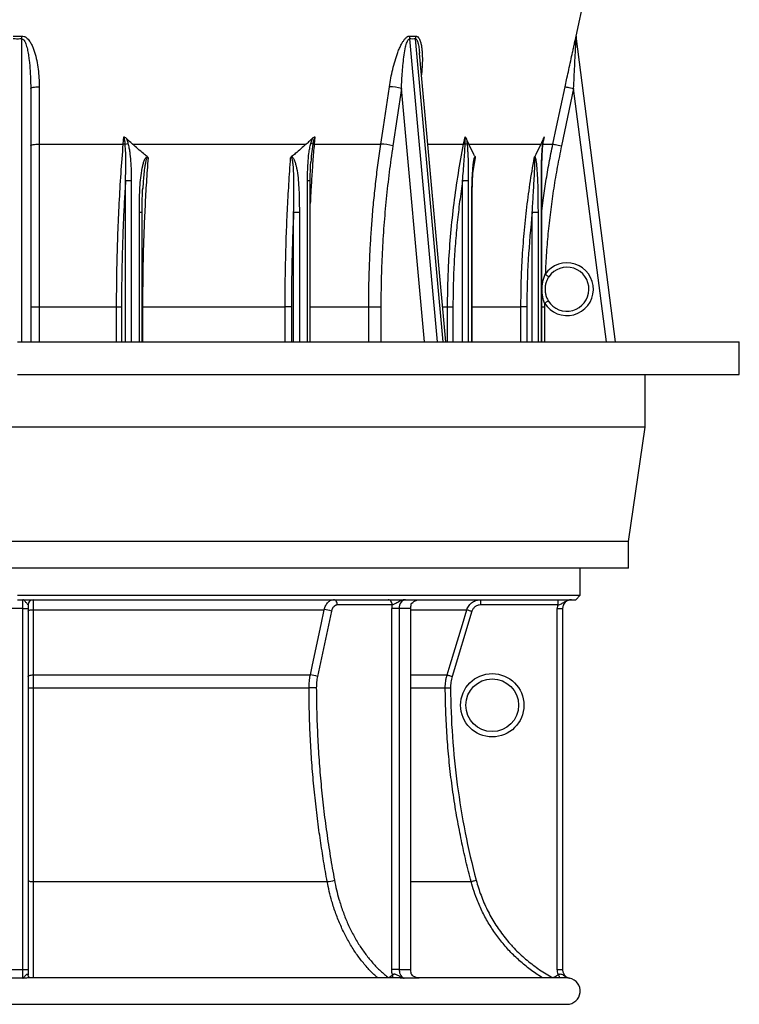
# Model space of a CAD drawing. Header units: millimetres. Extents: x 1225 to 2867, y 133 to 3867.
# Tile 2 of 9: x 2048 to 2867, y 133 to 1252. Entities that reach past the tile are written whole.
import ezdxf

# ---------------------------------------------------------------- set-up
doc = ezdxf.new("R2010")
doc.units = ezdxf.units.MM

msp = doc.modelspace()

# ---------------------------------------------------------------- linework, layer by layer
at = {"color": 7, "linetype": 'Continuous', "lineweight": 25}
for p, q in [((2681.1, 1233.8), (2720.5, 1419.4)), ((2680.9, 1230.5), (2725.4, 886)), ((2502.7, 1214.7), (2502.7, 1214.4)), ((2502.7, 1214.3), (2502.7, 1214.7)), ((2532.7, 886), (2502.8, 1214.4)), ((2060.5, 1174.1), (2060.5, 886)), ((2482.2, 1174.1), (2472.4, 1108.9)), ((2678.1, 1174.1), (2664.3, 1108.9)), ((2070.1, 1111), (2165.8, 1111)), ((2165.8, 1111), (2166.5, 1119.3)), ((2176.3, 1111), (2374, 1111)), ((2383.7, 1119.3), (2383, 1111)), ((2383, 1111), (2458.7, 1111)), ((2553, 1111), (2554.7, 1119.3)), ((2558.9, 1111), (2640.8, 1111)), ((2643, 1111), (2654.5, 1111)), ((2644.1, 1116.9), (2644, 1116.6)), ((2379.2, 1090.8), (2379.2, 1090.3)), ((2564.9, 1092), (2564.8, 1091.7)), ((2564.8, 1091.7), (2564.9, 1092)), ((2174.9, 1069.2), (2168.4, 1069.2)), ((2378.5, 886), (2378.5, 1069.2)), ((2558.3, 1069.2), (2551.8, 1069.2)), ((2641.8, 886), (2641.8, 1069.2)), ((2188, 1061), (2188, 1060.5)), ((2187.2, 886), (2187.2, 1033.3)), ((2366.1, 1033.3), (2359.6, 1033.3)), ((2562.5, 886), (2562.5, 1033.3)), ((2637.6, 1033.3), (2631, 1033.3)), ((2645, 930.2), (2645, 925.9)), ((2060.5, 925.9), (2070.1, 925.9)), ((2070.1, 925.9), (2158.2, 925.9)), ((2158.2, 925.9), (2163.8, 925.9)), ((2187.7, 925.9), (2349.9, 925.9)), ((2357.1, 925.9), (2349.9, 925.9)), ((2445, 925.9), (2458.8, 925.9)), ((2534.7, 925.9), (2540.8, 925.9)), ((2624.9, 925.9), (2618.1, 925.9)), ((2045.5, 886), (2866.5, 886)), ((2866.5, 849), (2866.5, 886)), ((2045.5, 849), (2866.5, 849)), ((2759.5, 789), (2759.5, 849)), ((2759.5, 789), (1331.5, 789)), ((2740.5, 659), (2759.5, 789)), ((2740.5, 659), (1350.5, 659)), ((2740.5, 629), (2740.5, 659)), ((2740.5, 629), (1350.5, 629)), ((2685.5, 598), (2685.5, 629)), ((2045.5, 598), (2685.5, 598)), ((2680.5, 593), (2685.5, 598)), ((2051.5, 583), (2039.5, 583)), ((2045.5, 593), (2680.5, 593)), ((2051.5, 583), (2051.5, 593)), ((2051.5, 583), (2057.5, 583)), ((2051.5, 172.5), (2051.5, 583)), ((2057.5, 587), (2057.5, 583)), ((2057.5, 583), (2057.5, 172.5)), ((2471.6, 587), (2409.4, 587)), ((2479.7, 583), (2471.2, 583)), ((2471.2, 172.5), (2471.2, 583)), ((2492.4, 583), (2479.7, 583)), ((2479.7, 583), (2479.7, 172.5)), ((2492.4, 583), (2492.4, 172.5)), ((2572, 593), (2572, 587)), ((2660, 587), (2572, 587)), ((2659.5, 583), (2665.5, 583)), ((2659.5, 172.5), (2659.5, 583)), ((2660, 593), (2660, 587)), ((2665.5, 583), (2665.5, 172.5)), ((2063.3, 581.6), (2394.5, 581.6)), ((2402.6, 579.9), (2386.7, 505.7)), ((2562.4, 579.9), (2540, 505.7)), ((2063.3, 507.5), (2378.6, 507.5)), ((2063.3, 492.7), (2377.1, 492.7)), ((2063.3, 272.5), (2397.8, 272.5)), ((2051.5, 172.5), (2057.5, 172.5)), ((2479.7, 172.5), (2471.2, 172.5)), ((2659.5, 172.5), (2665.5, 172.5)), ((2058.6, 163), (2058.4, 163)), ((2478.2, 163), (2058.6, 163)), ((2469.6, 164.5), (2472, 166.7)), ((2670.3, 163), (2500.8, 163)), ((2657.1, 164.5), (2660.6, 166.7)), ((1420.7, 133), (2670.4, 133))]:
    msp.add_line(p, q, dxfattribs=at)
at = {"color": 1, "linetype": 'Continuous', "lineweight": 25}
for p, q in [((2681, 1233.6), (2681.1, 1233.8)), ((2681.1, 1233.8), (2681.1, 1233.8)), ((2050.5, 886), (2050.5, 1230.5)), ((2491.3, 1230.5), (2522.7, 886)), ((2529.8, 886), (2498.4, 1230.5)), ((2668.4, 1176.2), (2670.5, 1186)), ((2508.5, 886), (2482.2, 1174.1)), ((2715.3, 886), (2678.1, 1174.1)), ((2512.2, 1111), (2553, 1111)), ((2644.7, 1119.3), (2643.6, 1114.1)), ((2566.1, 1095.2), (2563.6, 1080.1)), ((2564.8, 1091.4), (2564.8, 1091.7)), ((2168.4, 886), (2168.4, 1069.2)), ((2174.9, 1069.2), (2174.9, 886)), ((2375.4, 886), (2375.4, 1069.2)), ((2378.5, 1069.2), (2375.4, 1069.2)), ((2551.8, 886), (2551.8, 1069.2)), ((2558.3, 1069.2), (2558.3, 886)), ((2641.4, 886), (2641.4, 1069.2)), ((2641.8, 1069.2), (2641.4, 1069.2)), ((2184.1, 886), (2184.1, 1033.3)), ((2187.2, 1033.3), (2184.1, 1033.3)), ((2359.6, 886), (2359.6, 1033.3)), ((2366.1, 1033.3), (2366.1, 886)), ((2562.2, 886), (2562.2, 1033.3)), ((2562.5, 1033.3), (2562.2, 1033.3)), ((2631, 886), (2631, 1033.3)), ((2637.6, 1033.3), (2637.6, 886)), ((2070.1, 925.9), (2070.1, 886)), ((2158.2, 886), (2158.2, 925.9)), ((2163.8, 925.9), (2163.8, 886)), ((2187.7, 925.9), (2187.2, 925.9)), ((2187.7, 925.9), (2187.7, 886)), ((2349.9, 886), (2349.9, 925.9)), ((2357.1, 925.9), (2357.1, 886)), ((2378.5, 925.9), (2445, 925.9)), ((2445, 886), (2445, 925.9)), ((2458.8, 925.9), (2458.8, 886)), ((2529.1, 925.9), (2534.7, 925.9)), ((2534.7, 886), (2534.7, 925.9)), ((2540.8, 925.9), (2540.8, 886)), ((2562.5, 925.9), (2618.1, 925.9)), ((2618.1, 886), (2618.1, 925.9)), ((2624.9, 925.9), (2624.9, 886)), ((2641.8, 925.9), (2645, 925.9)), ((2645, 925.9), (2645, 886)), ((2492.4, 581.6), (2556.7, 581.6)), ((2492.4, 507.5), (2534.2, 507.5)), ((2492.4, 492.7), (2532.1, 492.7)), ((2492.4, 272.5), (2561.4, 272.5))]:
    msp.add_line(p, q, dxfattribs=at)
at = {"color": 7, "linetype": 'Continuous', "lineweight": 25, "flags": 128}
for points in [[(2050.5, 1230.5), (2050.5, 1230.9), (2050.5, 1231.3), (2050.5, 1231.7), (2050.5, 1232.2), (2050.5, 1232.6), (2050.5, 1233), (2050.5, 1233.4), (2050.5, 1233.8)], [(2060.5, 1174.1), (2060.7, 1174.5), (2061.3, 1174.9), (2062.1, 1175.2), (2063.3, 1175.6), (2064.8, 1175.8), (2066.4, 1176), (2068.3, 1176.1), (2070.1, 1176.2)], [(2070.1, 1176.2), (2070.1, 1156.6), (2070.1, 1111)], [(2458.7, 1111), (2461.7, 1130.6), (2468.5, 1176.2)], [(2654.5, 1111), (2658.7, 1130.6), (2668.4, 1176.2)], [(2668.4, 1176.2), (2668.6, 1176.1), (2669.2, 1176), (2670.1, 1175.8), (2671.4, 1175.6), (2672.8, 1175.2), (2674.5, 1174.9), (2676.3, 1174.5), (2678.1, 1174.1)], [(2060.5, 1108.9), (2060.7, 1109.3), (2061.3, 1109.7), (2062.1, 1110.1), (2063.3, 1110.4), (2064.8, 1110.6), (2066.4, 1110.8), (2068.2, 1110.9), (2070.1, 1111)], [(2654.5, 1111), (2654.7, 1110.9), (2655.3, 1110.8), (2656.3, 1110.6), (2657.5, 1110.4), (2659, 1110.1), (2660.6, 1109.7), (2662.4, 1109.3), (2664.3, 1108.9)], [(2649.9, 960.1), (2649.8, 960.2), (2649.6, 960.4), (2649.2, 960.6), (2648.7, 961), (2648.1, 961.4), (2647.4, 961.9), (2646.6, 962.4), (2645.8, 963)], [(2645, 930.2), (2645.9, 930.7), (2646.7, 931.2), (2647.4, 931.7), (2648, 932.1), (2648.6, 932.4), (2649, 932.6), (2649.2, 932.8), (2649.3, 932.8)], [(2409.4, 587), (2409.3, 588.2), (2409.1, 589.3), (2408.7, 590.3), (2408.1, 591.2), (2407.5, 592), (2406.8, 592.5), (2406, 592.9), (2405.1, 593)], [(2471.6, 587), (2471.5, 588.2), (2471.3, 589.3), (2470.9, 590.3), (2470.3, 591.2), (2469.7, 592), (2469, 592.5), (2468.2, 592.9), (2467.3, 593)], [(2486.8, 593), (2485.4, 592.8), (2484.1, 592.2), (2482.8, 591.3), (2481.8, 590.1), (2480.9, 588.6), (2480.2, 586.8), (2479.8, 585), (2479.7, 583)], [(2057.5, 579.9), (2057.6, 580.2), (2058, 580.5), (2058.5, 580.8), (2059.2, 581.1), (2060.1, 581.3), (2061.1, 581.5), (2062.2, 581.6), (2063.3, 581.6)], [(2063.3, 581.6), (2063.3, 570.2), (2063.3, 524.2), (2063.3, 507.5)], [(2378.6, 507.5), (2381, 519), (2390.9, 564.9), (2394.5, 581.6)], [(2534.2, 507.5), (2537.7, 519), (2551.6, 564.9), (2556.7, 581.6)], [(2556.7, 581.6), (2556.8, 581.6), (2557.2, 581.5), (2557.7, 581.3), (2558.4, 581.1), (2559.3, 580.8), (2560.3, 580.5), (2561.3, 580.2), (2562.4, 579.9)], [(2057.5, 505.7), (2057.6, 506.1), (2058, 506.4), (2058.5, 506.7), (2059.2, 507), (2060.1, 507.2), (2061.1, 507.3), (2062.2, 507.4), (2063.3, 507.5)], [(2534.2, 507.5), (2534.4, 507.4), (2534.7, 507.3), (2535.3, 507.2), (2536, 507), (2536.8, 506.7), (2537.8, 506.4), (2538.9, 506.1), (2540, 505.7)], [(2385.4, 492.7), (2384.5, 492.7), (2383.5, 492.7), (2382.4, 492.7), (2381.3, 492.7), (2380.1, 492.7), (2379, 492.7), (2378, 492.7), (2377.1, 492.7)], [(2532.1, 492.7), (2532.2, 492.7), (2532.6, 492.7), (2533.2, 492.7), (2533.9, 492.7), (2534.8, 492.7), (2535.8, 492.7), (2536.9, 492.7), (2538.1, 492.7)], [(2057.5, 274.1), (2057.6, 273.8), (2058, 273.5), (2058.5, 273.2), (2059.2, 273), (2060.1, 272.8), (2061.1, 272.7), (2062.2, 272.6), (2063.3, 272.5)], [(2561.4, 272.5), (2561.6, 272.6), (2561.9, 272.7), (2562.5, 272.8), (2563.2, 273), (2564.1, 273.2), (2565.1, 273.5), (2566.1, 273.8), (2567.2, 274.1)]]:
    msp.add_lwpolyline(points, dxfattribs=at)
at = {"color": 1, "linetype": 'Continuous', "lineweight": 25, "flags": 128}
for points in [[(2466.4, 164.1), (2466, 163.1), (2465.9, 163)], [(2470.2, 163), (2470, 163.5), (2469.6, 164.5)], [(2652.7, 164.1), (2652.1, 163.1), (2652.1, 163)], [(2657.1, 164.5), (2657.9, 163.5), (2658.3, 163)], [(2660.6, 166.7), (2661.2, 165.6), (2661.7, 164.6), (2662.1, 163.7), (2662.5, 163)]]:
    msp.add_lwpolyline(points, dxfattribs=at)
at = {"color": 7, "linetype": 'Continuous', "lineweight": 25}
for radius in [36, 30]:
    msp.add_circle((2585.5, 473), radius, dxfattribs=at)
for centre, radius, start, end in [((2505.4, 1231.5), 14.1, 170.6044, 184.2727), ((2512.3, 1232), 14, 172.3794, 186.1523), ((2690.9, 1231.7), 10, 167.9958, 187.2785), ((2690.9, 1231.8), 9.99, 178.1631, 187.3533), ((2466.9, 1119.1), 57.1, 74.3994, 88.353), ((2164.7, 1085.9), 25.2, 82.5086, 87.6457), ((2157.7, 1156.2), 46.5, 282.7981, 286.8706), ((2373.5, 1092.5), 19.9, 66.6477, 73.8618), ((2383.3, 1102.5), 8.5, 91.7423, 102.3729), ((2457.1, 1053.9), 57.1, 74.3999, 88.3446), ((2551.2, 1088.6), 22.5, 81.0955, 85.2329), ((2553.4, 1117.3), 6.58, 281.2342, 301.5356), ((2670.5, 946), 30, 211.7508, 145.5492), ((2670.5, 946), 25, 211.7508, 145.5492), ((2063.5, 587), 6, 90, 180), ((2493.5, 583), 22.3, 169.703, 180.0323), ((2506, 583), 13.6, 163.0682, 180.1415), ((2675.5, 583), 16, 165.5225, 180), ((2675.5, 583), 10, 90, 180), ((2393.5, 557), 24.7, 68.2369, 87.7148), ((2377.6, 482.8), 24.7, 68.2383, 87.6943), ((2061.9, 708.8), 216.1, 268.8417, 270.3744), ((2396.9, 300.4), 27.9, 271.9924, 289.1946), ((2670.5, 148), 15, 270, 78.4705)]:
    msp.add_arc(centre, radius, start, end, dxfattribs=at)
at = {"color": 1, "linetype": 'Continuous', "lineweight": 25}
for centre, radius, start, end in [((2690.9, 1231.8), 10, 167.9921, 178.1612), ((2642.6, 1111.1), 0.675, 5.0985, 61.6509), ((2467.1, 164.6), 5.29, 342.563, 23.039)]:
    msp.add_arc(centre, radius, start, end, dxfattribs=at)
at = {"color": 7, "linetype": 'Continuous', "lineweight": 25}
for points in [[(2040.6, 1233.8), (2042.3, 1233.8), (2045.5, 1233.8), (2048.8, 1233.8), (2050.5, 1233.8)], [(2491.5, 1233.8), (2492.6, 1233.8), (2494.9, 1233.8), (2497.3, 1233.8), (2498.4, 1233.8)], [(2050.5, 1230.5), (2048.9, 1230.5), (2045.5, 1230.4), (2042.2, 1230.5), (2040.5, 1230.5)], [(2498.4, 1230.5), (2497.2, 1230.5), (2494.8, 1230.4), (2492.5, 1230.5), (2491.3, 1230.5)], [(2540, 505.7), (2539.3, 503.6), (2538.4, 499.3), (2538.1, 494.9), (2538.1, 492.7)], [(2039.5, 172.5), (2043.5, 172.5), (2047.5, 172.5), (2051.5, 172.5)], [(2051.5, 162.7), (2049.5, 162.7), (2045.5, 162.7), (2041.5, 162.7), (2039.5, 162.7)]]:
    msp.add_open_spline(points, degree=3, dxfattribs=at)
for points, knots in [([(2050.5, 1233.8), (2051.3, 1233.8), (2053.2, 1233.6), (2055.6, 1232.1), (2057.6, 1230.2), (2059.6, 1227.7), (2061.6, 1224.2), (2063.5, 1220), (2065.6, 1213.9), (2067.6, 1206), (2069.2, 1196.1), (2070, 1186.2), (2070.1, 1179.5), (2070.1, 1176.2)], [0, 0, 0, 0, 0.03822, 0.085307, 0.124985, 0.164771, 0.23662, 0.308847, 0.381023, 0.53531, 0.690118, 0.845256, 1, 1, 1, 1]), ([(2468.5, 1176.2), (2469.1, 1179.5), (2470.1, 1186.1), (2472.2, 1196), (2474.8, 1205.7), (2477.5, 1213.8), (2480, 1220), (2482, 1224.1), (2483.9, 1227.5), (2485.8, 1230.3), (2487.8, 1232.4), (2489.8, 1233.7), (2491, 1233.8), (2491.5, 1233.8)], [0, 0, 0, 0, 0.153594, 0.307574, 0.461236, 0.614398, 0.692234, 0.770002, 0.82253, 0.874948, 0.927842, 0.970347, 1, 1, 1, 1]), ([(2670.5, 1186), (2671.2, 1189.2), (2672.6, 1195.8), (2674.7, 1205.6), (2676.5, 1213.7), (2677.9, 1220), (2678.8, 1224.1), (2679.6, 1227.5), (2680.2, 1230.2), (2680.7, 1232.5), (2680.9, 1233.3), (2681, 1233.6)], [0, 0, 0, 0, 0.185994, 0.375517, 0.564881, 0.65966, 0.755094, 0.818796, 0.883379, 0.948039, 1, 1, 1, 1]), ([(2050.5, 1230.5), (2050.8, 1230.5), (2051.2, 1230.4), (2052.2, 1229.9), (2053.2, 1228.7), (2054.2, 1226.9), (2055.5, 1223.6), (2056.8, 1218.9), (2057.9, 1212.7), (2059.1, 1204.4), (2060, 1194.1), (2060.5, 1183.3), (2060.5, 1176.6), (2060.5, 1174.1)], [0, 0, 0, 0, 0.0108624, 0.0227203, 0.0567474, 0.0913273, 0.1264866, 0.2340074, 0.3426632, 0.4484078, 0.659941, 0.8720249, 1, 1, 1, 1]), ([(2482.2, 1174.1), (2482.5, 1180.5), (2482.9, 1190.1), (2484.1, 1202.8), (2485.3, 1212.2), (2486.5, 1219.4), (2487.7, 1224.2), (2488.5, 1226.8), (2489.4, 1228.8), (2490.1, 1229.8), (2490.6, 1230.3), (2491, 1230.5), (2491.2, 1230.5), (2491.3, 1230.5)], [0, 0, 0, 0, 0.3253731, 0.488961, 0.6524995, 0.8105645, 0.8599471, 0.9096326, 0.9534094, 0.9706576, 0.982702, 0.9940117, 1, 1, 1, 1]), ([(2678.1, 1174.1), (2678.3, 1178.4), (2678.7, 1186.9), (2679.3, 1199.7), (2679.9, 1211.2), (2680.3, 1219.4), (2680.6, 1224.2), (2680.7, 1226.8), (2680.8, 1228.8), (2680.9, 1229.8), (2680.9, 1230.3), (2680.9, 1230.5), (2680.9, 1230.5), (2680.9, 1230.5)], [0, 0, 0, 0, 0.2175617, 0.4351799, 0.6525159, 0.8105698, 0.8601396, 0.9096389, 0.9534126, 0.9706595, 0.9827034, 0.9940118, 1, 1, 1, 1]), ([(2070.1, 1111), (2070.1, 1104.5), (2070.1, 1091.4), (2070.1, 1071.7), (2070.1, 1051.9), (2070.1, 1032.1), (2070.1, 1011.6), (2070.1, 990.6), (2070.1, 969.1), (2070.1, 947.5), (2070.1, 933.1), (2070.1, 925.9)], [0, 0, 0, 0, 0.1072529, 0.2145331, 0.3218132, 0.4293111, 0.5368089, 0.6524701, 0.7681315, 0.8840658, 1, 1, 1, 1]), ([(2158.2, 925.9), (2158.2, 929.2), (2158.3, 939.2), (2158.4, 955.9), (2158.8, 980.5), (2159.7, 1009.8), (2161.2, 1043.7), (2163.2, 1077.5), (2164.9, 1099.8), (2165.8, 1111)], [0, 0, 0, 0, 0.053611, 0.160839, 0.268122, 0.450534, 0.632946, 0.816473, 1, 1, 1, 1]), ([(2166.5, 1119.3), (2166.5, 1119.3), (2166.7, 1119.2), (2167.7, 1118.9), (2168.5, 1118.2), (2169.2, 1117.6)], [0, 0, 0, 0, 0.006784, 0.230556, 1, 1, 1, 1]), ([(2168, 1110.8), (2167.9, 1112.3), (2167.6, 1114.9), (2167.1, 1117.7), (2166.6, 1118.9), (2166.5, 1119.3)], [0, 0, 0, 0, 0.53198, 0.880289, 1, 1, 1, 1]), ([(2168.4, 1069.2), (2168.6, 1076.6), (2168.8, 1087.3), (2168.7, 1101.1), (2168.2, 1107.6), (2168, 1110.8)], [0, 0, 0, 0, 0.531556, 0.765564, 1, 1, 1, 1]), ([(2176.3, 1111), (2175.6, 1111.6), (2173.2, 1113.8), (2170.8, 1116), (2169.2, 1117.6)], [0, 0, 0, 0, 0.284101, 1, 1, 1, 1]), ([(2169.2, 1117.6), (2169.3, 1117.2), (2170.2, 1115.3), (2170.8, 1113.2), (2171.2, 1111.7)], [0, 0, 0, 0, 0.227992, 1, 1, 1, 1]), ([(2171.2, 1111.7), (2171.6, 1110), (2172.4, 1106.8), (2173.4, 1100.2), (2174.3, 1091.4), (2174.8, 1080.5), (2174.9, 1073), (2174.9, 1069.2)], [0, 0, 0, 0, 0.1174264, 0.2349186, 0.4722038, 0.7358571, 1, 1, 1, 1]), ([(2193.1, 1096.7), (2191.7, 1097.8), (2186, 1102.5), (2180.4, 1107.4), (2176.3, 1111)], [0, 0, 0, 0, 0.256543, 1, 1, 1, 1]), ([(2374, 1111), (2369.8, 1107.4), (2364.3, 1102.5), (2358.6, 1097.8), (2357.2, 1096.7)], [0, 0, 0, 0, 0.743457, 1, 1, 1, 1]), ([(2381.1, 1117.6), (2379.9, 1116.5), (2377.6, 1114.2), (2375.1, 1112.1), (2374, 1111)], [0, 0, 0, 0, 0.512237, 1, 1, 1, 1]), ([(2375.4, 1069.2), (2375.4, 1072.6), (2375.5, 1079.3), (2375.9, 1089.7), (2376.7, 1098.6), (2377.8, 1106.1), (2378.6, 1109.8), (2379.1, 1111.7)], [0, 0, 0, 0, 0.234218, 0.468697, 0.733294, 0.866696, 1, 1, 1, 1]), ([(2379.1, 1111.7), (2379.5, 1113.2), (2380.1, 1115.3), (2380.9, 1117.2), (2381.1, 1117.6)], [0, 0, 0, 0, 0.772007, 1, 1, 1, 1]), ([(2381.1, 1117.6), (2381.7, 1118.1), (2382.5, 1118.8), (2383.4, 1119.2), (2383.7, 1119.3), (2383.7, 1119.3)], [0, 0, 0, 0, 0.6671411, 0.9932195, 1, 1, 1, 1]), ([(2383.7, 1119.3), (2383.7, 1119.2), (2383.5, 1118.9), (2383, 1117.7), (2382.2, 1114.9), (2381.7, 1112.3), (2381.4, 1110.8)], [0, 0, 0, 0, 0.009064, 0.119737, 0.468035, 1, 1, 1, 1]), ([(2445, 925.9), (2445, 932.5), (2445.1, 945.9), (2445.6, 965.9), (2446.4, 985.9), (2447.5, 1005.8), (2448.9, 1026.3), (2450.8, 1047.2), (2453.1, 1068.5), (2455.7, 1089.8), (2457.7, 1103.9), (2458.7, 1111)], [0, 0, 0, 0, 0.1072529, 0.2145332, 0.3218132, 0.4293111, 0.5368089, 0.6524704, 0.7681315, 0.8840658, 1, 1, 1, 1]), ([(2472.4, 1108.9), (2471, 1098.9), (2468.2, 1079), (2464.8, 1048.8), (2462.1, 1018.3), (2460.2, 987.6), (2459, 956.8), (2458.9, 936.2), (2458.8, 925.9)], [0, 0, 0, 0, 0.165732, 0.331515, 0.497247, 0.664814, 0.832433, 1, 1, 1, 1]), ([(2534.7, 925.9), (2534.7, 929.2), (2534.8, 939.2), (2535.1, 955.9), (2536.2, 980.5), (2538.3, 1009.8), (2541.9, 1043.7), (2546.7, 1077.5), (2550.9, 1099.8), (2553, 1111)], [0, 0, 0, 0, 0.053611, 0.160839, 0.268122, 0.450534, 0.632946, 0.816473, 1, 1, 1, 1]), ([(2551.8, 1069.2), (2552.4, 1076.6), (2553.2, 1087.3), (2554.2, 1101.1), (2554.5, 1107.6), (2554.7, 1110.8)], [0, 0, 0, 0, 0.531556, 0.765564, 1, 1, 1, 1]), ([(2554.7, 1119.3), (2554.7, 1119.3), (2554.8, 1119.2), (2555.3, 1118.9), (2555.7, 1118.2), (2556, 1117.6)], [0, 0, 0, 0, 0.006788, 0.230558, 1, 1, 1, 1]), ([(2554.7, 1110.8), (2554.7, 1112), (2554.8, 1114.3), (2554.8, 1117.2), (2554.7, 1118.7), (2554.7, 1119.3)], [0, 0, 0, 0, 0.40354, 0.808921, 1, 1, 1, 1]), ([(2558.9, 1111), (2558.6, 1111.6), (2557.6, 1113.8), (2556.7, 1116), (2556, 1117.6)], [0, 0, 0, 0, 0.284101, 1, 1, 1, 1]), ([(2556, 1117.6), (2556.1, 1116.7), (2556.5, 1114.7), (2556.7, 1112.7), (2556.8, 1111.7)], [0, 0, 0, 0, 0.497011, 1, 1, 1, 1]), ([(2556.8, 1111.7), (2557, 1110), (2557.3, 1106.8), (2557.7, 1100.2), (2558.1, 1091.4), (2558.3, 1080.5), (2558.3, 1073), (2558.3, 1069.2)], [0, 0, 0, 0, 0.117426, 0.234919, 0.472204, 0.735857, 1, 1, 1, 1]), ([(2565.9, 1096.7), (2565.3, 1097.8), (2562.9, 1102.5), (2560.6, 1107.4), (2558.9, 1111)], [0, 0, 0, 0, 0.256543, 1, 1, 1, 1]), ([(2640.8, 1111), (2639.1, 1107.4), (2636.8, 1102.5), (2634.4, 1097.8), (2633.8, 1096.7)], [0, 0, 0, 0, 0.743457, 1, 1, 1, 1]), ([(2643.8, 1117.6), (2643.3, 1116.5), (2642.3, 1114.2), (2641.3, 1112.1), (2640.8, 1111)], [0, 0, 0, 0, 0.512236, 1, 1, 1, 1]), ([(2641.4, 1069.2), (2641.4, 1072.6), (2641.4, 1079.3), (2641.6, 1089.7), (2641.9, 1098.6), (2642.4, 1106.1), (2642.7, 1109.8), (2642.9, 1111.7)], [0, 0, 0, 0, 0.234218, 0.468697, 0.733294, 0.866695, 1, 1, 1, 1]), ([(2641.8, 1069.2), (2641.8, 1069.6), (2641.8, 1073.1), (2641.8, 1079.2), (2641.9, 1087.4), (2642.2, 1094.9), (2642.5, 1101.1), (2642.8, 1106.1), (2643, 1109.1), (2643.2, 1110.7), (2643.3, 1111.1)], [0, 0, 0, 0, 0.0259648, 0.2461329, 0.4389331, 0.6041374, 0.7820913, 0.881347, 0.9673257, 1, 1, 1, 1]), ([(2642.9, 1111.7), (2643.1, 1113.2), (2643.3, 1115.3), (2643.7, 1117.2), (2643.8, 1117.6)], [0, 0, 0, 0, 0.772008, 1, 1, 1, 1]), ([(2643.3, 1111.1), (2643.3, 1111.5), (2643.4, 1112.8), (2643.7, 1114.5), (2643.9, 1116), (2644.1, 1116.7), (2644.1, 1116.9)], [0, 0, 0, 0, 0.200416, 0.614056, 0.896582, 1, 1, 1, 1]), ([(2643.8, 1117.6), (2644, 1118.1), (2644.3, 1118.8), (2644.6, 1119.2), (2644.7, 1119.3), (2644.7, 1119.3)], [0, 0, 0, 0, 0.6671481, 0.993223, 1, 1, 1, 1]), ([(2664.3, 1108.9), (2662.6, 1100.9), (2659.4, 1085), (2655.3, 1060.8), (2651.9, 1036.5), (2649.1, 1012.1), (2647, 987.6), (2646.2, 971.2), (2645.8, 963)], [0, 0, 0, 0, 0.166071, 0.332174, 0.498245, 0.665486, 0.83276, 1, 1, 1, 1]), ([(2184.1, 1033.3), (2184.2, 1040), (2184.3, 1050.4), (2184.9, 1064.4), (2185.9, 1075.4), (2187.3, 1084), (2188.9, 1090.2), (2190, 1093.2), (2191.2, 1095.3), (2192, 1096.2), (2192.8, 1096.6), (2193.1, 1096.6), (2193.1, 1096.7)], [0, 0, 0, 0, 0.305572, 0.474421, 0.643265, 0.811614, 0.875261, 0.938587, 0.959644, 0.985975, 0.997059, 1, 1, 1, 1]), ([(2194, 1095.2), (2193.3, 1086.1), (2192, 1067.8), (2190.5, 1040.2), (2189.3, 1012.5), (2188.4, 985.2), (2187.9, 956.4), (2187.8, 936.8), (2187.7, 925.9)], [0, 0, 0, 0, 0.163474, 0.326948, 0.491079, 0.655209, 0.808127, 1, 1, 1, 1]), ([(2193.1, 1096.7), (2193.3, 1096.5), (2193.7, 1096.1), (2193.9, 1095.5), (2194, 1095.2), (2194, 1095.2)], [0, 0, 0, 0, 0.4473, 0.988729, 1, 1, 1, 1]), ([(2349.9, 925.9), (2349.9, 929.2), (2349.9, 939.2), (2350.1, 955.9), (2350.5, 979.2), (2351.2, 1005.8), (2352.5, 1035.7), (2354.1, 1065.5), (2355.5, 1085.3), (2356.2, 1095.2)], [0, 0, 0, 0, 0.058696, 0.176093, 0.293551, 0.469751, 0.645952, 0.822976, 1, 1, 1, 1]), ([(2356.2, 1095.2), (2356.2, 1095.2), (2356.3, 1095.5), (2356.6, 1096.1), (2357, 1096.5), (2357.2, 1096.7)], [0, 0, 0, 0, 0.0112693, 0.5393376, 1, 1, 1, 1]), ([(2359.6, 1033.3), (2359.7, 1039.9), (2360, 1050.1), (2360, 1063.9), (2359.9, 1074.7), (2359.5, 1083.2), (2358.9, 1089.3), (2358.5, 1092.3), (2357.9, 1094.3), (2357.6, 1095.1), (2357.2, 1095.6), (2357.1, 1095.7), (2356.9, 1095.7), (2356.8, 1095.7), (2356.6, 1095.6), (2356.4, 1095.5), (2356.3, 1095.3), (2356.2, 1095.2)], [0, 0, 0, 0, 0.308989, 0.477702, 0.646411, 0.814984, 0.875748, 0.936396, 0.954928, 0.975389, 0.9794, 0.982145, 0.984938, 0.987947, 0.990402, 0.993705, 1, 1, 1, 1]), ([(2357.2, 1096.7), (2357.2, 1096.6), (2357.5, 1096.6), (2358.3, 1096.2), (2359.1, 1095.3), (2360.3, 1093.2), (2361.4, 1090.2), (2363, 1084), (2364.4, 1075.4), (2365.4, 1064.4), (2366, 1050.4), (2366.1, 1040), (2366.1, 1033.3)], [0, 0, 0, 0, 0.002941, 0.014025, 0.040356, 0.061413, 0.124739, 0.188386, 0.356735, 0.525579, 0.694428, 1, 1, 1, 1]), ([(2378.5, 1069.2), (2378.5, 1069.6), (2378.5, 1073.1), (2378.6, 1079.2), (2378.8, 1086), (2379.1, 1089.7), (2379.2, 1090.8)], [0, 0, 0, 0, 0.050447, 0.480579, 0.856782, 1, 1, 1, 1]), ([(2562.2, 1033.3), (2562.2, 1040), (2562.2, 1050.4), (2562.5, 1064.4), (2562.9, 1075.4), (2563.5, 1084), (2564.1, 1090.2), (2564.6, 1093.2), (2565.1, 1095.3), (2565.4, 1096.2), (2565.8, 1096.6), (2565.9, 1096.6), (2565.9, 1096.7)], [0, 0, 0, 0, 0.305572, 0.474421, 0.643265, 0.811614, 0.875261, 0.938587, 0.959644, 0.985975, 0.997059, 1, 1, 1, 1]), ([(2562.5, 1033.3), (2562.5, 1033.8), (2562.5, 1038.3), (2562.6, 1046.2), (2562.7, 1056.2), (2562.9, 1064.5), (2563.2, 1071.8), (2563.5, 1077.9), (2563.8, 1082.6), (2564, 1086), (2564.3, 1088.6), (2564.6, 1090.6), (2564.8, 1091.6), (2564.9, 1092)], [0, 0, 0, 0, 0.022731, 0.22897, 0.396874, 0.531607, 0.651291, 0.764754, 0.841565, 0.893797, 0.940234, 0.980758, 1, 1, 1, 1]), ([(2565.9, 1096.7), (2566, 1096.5), (2566.1, 1096.1), (2566.1, 1095.5), (2566.1, 1095.2), (2566.1, 1095.2)], [0, 0, 0, 0, 0.447306, 0.988731, 1, 1, 1, 1]), ([(2618.1, 925.9), (2618.2, 929.2), (2618.2, 939.2), (2618.5, 955.9), (2619.5, 979.2), (2621.3, 1005.8), (2624.4, 1035.7), (2628.2, 1065.5), (2631.6, 1085.3), (2633.3, 1095.2)], [0, 0, 0, 0, 0.058696, 0.176093, 0.293551, 0.469751, 0.645952, 0.822976, 1, 1, 1, 1]), ([(2631, 1033.3), (2631.4, 1039.9), (2632, 1050.1), (2632.8, 1063.9), (2633.5, 1074.7), (2633.8, 1083.2), (2634, 1089.3), (2634.1, 1092.3), (2634, 1094.3), (2633.9, 1095.1), (2633.8, 1095.6), (2633.7, 1095.7), (2633.7, 1095.7), (2633.6, 1095.7), (2633.5, 1095.6), (2633.4, 1095.5), (2633.4, 1095.3), (2633.3, 1095.2)], [0, 0, 0, 0, 0.308989, 0.477702, 0.646411, 0.814984, 0.875748, 0.936396, 0.954928, 0.975389, 0.9794, 0.982145, 0.984938, 0.987947, 0.990401, 0.993705, 1, 1, 1, 1]), ([(2633.3, 1095.2), (2633.3, 1095.2), (2633.4, 1095.5), (2633.6, 1096.1), (2633.7, 1096.5), (2633.8, 1096.7)], [0, 0, 0, 0, 0.011271, 0.539339, 1, 1, 1, 1]), ([(2633.8, 1096.7), (2633.9, 1096.6), (2634, 1096.6), (2634.3, 1096.2), (2634.6, 1095.3), (2635.1, 1093.2), (2635.6, 1090.2), (2636.2, 1084), (2636.8, 1075.4), (2637.2, 1064.4), (2637.5, 1050.4), (2637.5, 1040), (2637.6, 1033.3)], [0, 0, 0, 0, 0.002941, 0.014025, 0.040356, 0.061413, 0.124739, 0.188386, 0.356735, 0.525579, 0.694428, 1, 1, 1, 1]), ([(2168.4, 1069.2), (2167.9, 1061.4), (2166.9, 1045.6), (2165.8, 1021.9), (2164.9, 998), (2164.3, 974), (2163.9, 950), (2163.8, 933.9), (2163.8, 925.9)], [0, 0, 0, 0, 0.166083, 0.332197, 0.49828, 0.665509, 0.832771, 1, 1, 1, 1]), ([(2551.8, 1069.2), (2550.7, 1061.4), (2548.3, 1045.6), (2545.6, 1021.9), (2543.5, 998), (2541.9, 974), (2541, 950), (2540.9, 933.9), (2540.8, 925.9)], [0, 0, 0, 0, 0.166083, 0.332197, 0.49828, 0.665509, 0.832771, 1, 1, 1, 1]), ([(2187.2, 1033.3), (2187.2, 1033.8), (2187.2, 1038.3), (2187.3, 1046.1), (2187.6, 1054.9), (2187.9, 1059.6), (2187.9, 1061)], [0, 0, 0, 0, 0.048381, 0.489368, 0.848025, 1, 1, 1, 1]), ([(2359.6, 1033.3), (2359.2, 1024.4), (2358.4, 1006.6), (2357.7, 979.8), (2357.2, 952.9), (2357.1, 934.9), (2357.1, 925.9)], [0, 0, 0, 0, 0.249527, 0.499054, 0.749527, 1, 1, 1, 1]), ([(2631, 1033.3), (2629, 1015.5), (2627.5, 997.7), (2625.4, 961.8), (2624.9, 943.9), (2624.9, 925.9)], [0, 0, 0, 0, 0.5, 0.5, 1, 1, 1, 1]), ([(2645, 930.2), (2644.5, 931.8), (2643.3, 934.8), (2642.4, 939.6), (2642, 944.4), (2642.2, 949.3), (2642.8, 954.1), (2644, 958.7), (2645.2, 961.5), (2645.8, 963)], [0, 0, 0, 0, 0.146713, 0.289232, 0.43177, 0.577748, 0.723725, 0.861914, 1, 1, 1, 1]), ([(2649.9, 960.1), (2649.2, 959), (2647.8, 956.7), (2646.4, 952.9), (2645.6, 948.8), (2645.5, 944.7), (2646, 940.6), (2647.2, 936.6), (2648.6, 934.1), (2649.3, 932.8)], [0, 0, 0, 0, 0.138621, 0.281277, 0.421684, 0.566335, 0.705436, 0.848415, 1, 1, 1, 1]), ([(2057.5, 587), (2057.5, 587.2), (2057.4, 587.4), (2057.1, 587.8), (2056.8, 588.1), (2056.2, 588.8), (2055.9, 589.1), (2055.3, 589.8), (2055, 590.2), (2054.4, 590.9), (2054.1, 591.2), (2053.6, 591.8), (2053.3, 592.1), (2052.8, 592.5), (2052.5, 592.7), (2052.1, 592.9), (2052, 592.9), (2051.8, 593), (2051.8, 593), (2051.7, 593), (2051.6, 593), (2051.5, 593)], [0, 0, 0, 0, 0.125, 0.125, 0.25, 0.25, 0.375, 0.375, 0.5, 0.5, 0.625, 0.625, 0.75, 0.75, 0.875, 0.875, 0.9375, 0.9375, 0.96875, 0.96875, 1, 1, 1, 1]), ([(2063.5, 593), (2063.5, 593), (2063.5, 592.9), (2063.5, 592.2), (2063.4, 591.1), (2063.4, 589.6), (2063.4, 587.7), (2063.4, 585.1), (2063.3, 583), (2063.3, 581.6)], [0, 0, 0, 0, 0.1322208, 0.2644433, 0.3966732, 0.5289048, 0.6611193, 0.7933315, 1, 1, 1, 1]), ([(2394.5, 581.6), (2394.7, 582.5), (2395.1, 584.2), (2396.1, 586.5), (2397.3, 588.5), (2398.8, 590.2), (2400.4, 591.6), (2402.5, 592.7), (2404.2, 592.9), (2405.1, 593)], [0, 0, 0, 0, 0.130224, 0.264224, 0.394431, 0.528411, 0.658658, 0.792679, 1, 1, 1, 1]), ([(2409.4, 587), (2409, 587), (2408.6, 587), (2408.1, 586.8), (2407.9, 586.8), (2407.5, 586.7), (2407.3, 586.6), (2406.8, 586.3), (2406.5, 586.1), (2406, 585.8), (2405.8, 585.6), (2405.5, 585.3), (2405.3, 585.2), (2404.9, 584.7), (2404.6, 584.4), (2404.2, 583.8), (2404.1, 583.6), (2403.8, 583.2), (2403.7, 583), (2403.2, 581.9), (2402.8, 580.9), (2402.6, 579.9)], [0, 0, 0, 0, 0.125, 0.125, 0.1875, 0.1875, 0.25, 0.25, 0.375, 0.375, 0.4375, 0.4375, 0.5, 0.5, 0.625, 0.625, 0.6875, 0.6875, 0.75, 0.75, 1, 1, 1, 1]), ([(2486.8, 593), (2486.8, 593), (2486.2, 593), (2485, 592.9), (2482.8, 592.4), (2480.5, 591.4), (2478.1, 590), (2475.8, 588.7), (2473.4, 587.6), (2472.1, 587.2), (2471.6, 587)], [0, 0, 0, 0, 0.001179, 0.110858, 0.216695, 0.407786, 0.559058, 0.710413, 0.871443, 1, 1, 1, 1]), ([(2493, 587), (2493.3, 587.7), (2494, 589.2), (2495.9, 590.8), (2497.9, 591.9), (2500.4, 592.8), (2502.4, 593), (2503.7, 593), (2503.7, 593)], [0, 0, 0, 0, 0.173729, 0.392468, 0.544152, 0.700094, 0.998489, 1, 1, 1, 1]), ([(2556.7, 581.6), (2557, 582.5), (2557.6, 584.2), (2559, 586.5), (2560.8, 588.5), (2562.9, 590.2), (2565.2, 591.6), (2568.2, 592.7), (2570.6, 592.9), (2572, 593)], [0, 0, 0, 0, 0.130211, 0.264196, 0.394383, 0.528342, 0.658582, 0.792598, 1, 1, 1, 1]), ([(2572, 587), (2571.1, 586.9), (2569.1, 586.8), (2566.2, 585.4), (2563.7, 583), (2562.8, 580.9), (2562.4, 579.9)], [0, 0, 0, 0, 0.208024, 0.472111, 0.736054, 1, 1, 1, 1]), ([(2660, 587), (2660.8, 587.2), (2661.5, 587.4), (2662.9, 587.8), (2663.5, 588.1), (2664.7, 588.8), (2665.3, 589.1), (2666.5, 589.8), (2667.1, 590.2), (2668.2, 590.9), (2668.8, 591.2), (2670.1, 591.8), (2670.7, 592.1), (2672, 592.5), (2672.7, 592.7), (2673.8, 592.9), (2674.1, 592.9), (2674.7, 593), (2674.8, 593), (2675.2, 593), (2675.4, 593), (2675.5, 593)], [0, 0, 0, 0, 0.125, 0.125, 0.25, 0.25, 0.375, 0.375, 0.5, 0.5, 0.625, 0.625, 0.75, 0.75, 0.875, 0.875, 0.9375, 0.9375, 0.96875, 0.96875, 1, 1, 1, 1]), ([(2063.3, 507.5), (2063.3, 505.1), (2063.3, 502.6), (2063.3, 498.9), (2063.3, 497.7), (2063.3, 495.2), (2063.3, 493.9), (2063.3, 492.7)], [0, 0, 0, 0, 0.5, 0.5, 0.75, 0.75, 1, 1, 1, 1]), ([(2377.1, 492.7), (2377.1, 495.2), (2377.2, 497.7), (2377.6, 501.4), (2377.7, 502.6), (2378.1, 505.1), (2378.3, 506.3), (2378.6, 507.5)], [0, 0, 0, 0, 0.5, 0.5, 0.75, 0.75, 1, 1, 1, 1]), ([(2386.7, 505.7), (2386.3, 503.6), (2385.6, 499.4), (2385.5, 494.9), (2385.4, 492.7)], [0, 0, 0, 0, 0.4943289, 1, 1, 1, 1]), ([(2532.1, 492.7), (2532.1, 495.2), (2532.2, 497.7), (2532.8, 501.4), (2533, 502.6), (2533.5, 505.1), (2533.8, 506.3), (2534.2, 507.5)], [0, 0, 0, 0, 0.5, 0.5, 0.75, 0.75, 1, 1, 1, 1]), ([(2063.3, 492.7), (2063.3, 488.7), (2063.3, 476.7), (2063.3, 456.7), (2063.3, 431.7), (2063.3, 405.8), (2063.3, 379), (2063.3, 352.2), (2063.3, 325.5), (2063.3, 298.9), (2063.3, 281.3), (2063.3, 272.5)], [0, 0, 0, 0, 0.053893, 0.161685, 0.269557, 0.390772, 0.512014, 0.633228, 0.755476, 0.877752, 1, 1, 1, 1]), ([(2397.8, 272.5), (2397.1, 276.4), (2395, 288), (2391.8, 307.5), (2388.2, 332), (2385, 357.6), (2382.2, 384.3), (2380, 411.2), (2378.4, 438.3), (2377.4, 465.4), (2377.2, 483.6), (2377.1, 492.7)], [0, 0, 0, 0, 0.053893, 0.161685, 0.269557, 0.390771, 0.512014, 0.633228, 0.755476, 0.877752, 1, 1, 1, 1]), ([(2385.4, 492.7), (2385.5, 483.6), (2385.7, 465.3), (2386.8, 437.9), (2388.4, 410.6), (2390.7, 383.2), (2393.5, 355.8), (2397.1, 328.3), (2401.2, 301.1), (2404.4, 283.1), (2406, 274.1)], [0, 0, 0, 0, 0.123973, 0.248007, 0.372041, 0.496014, 0.621979, 0.748007, 0.874035, 1, 1, 1, 1]), ([(2561.4, 272.5), (2560.4, 276.4), (2557.4, 288), (2552.8, 307.5), (2547.8, 332), (2543.2, 357.6), (2539.3, 384.3), (2536.2, 411.2), (2534, 438.3), (2532.5, 465.4), (2532.2, 483.6), (2532.1, 492.7)], [0, 0, 0, 0, 0.053892, 0.161684, 0.269556, 0.39077, 0.512013, 0.633227, 0.755475, 0.877752, 1, 1, 1, 1]), ([(2538.1, 492.7), (2538.2, 474.2), (2538.9, 455.7), (2541.5, 419), (2545.2, 382.4), (2551.2, 346.1), (2558.3, 310), (2562.5, 292), (2567.2, 274.1)], [0, 0, 0, 0, 0.25, 0.25, 0.5, 0.75, 0.75, 1, 1, 1, 1]), ([(2406, 274.1), (2406.8, 270.4), (2408.2, 263), (2411.4, 251.3), (2415.4, 238.8), (2420.6, 225.7), (2426.6, 213.3), (2433.3, 201.5), (2440.7, 190.8), (2448.6, 180.9), (2457.2, 171.8), (2463.4, 166.7), (2466.4, 164.1)], [0, 0, 0, 0, 0.07997, 0.160273, 0.263735, 0.367198, 0.473669, 0.58014, 0.683603, 0.787065, 0.893532, 1, 1, 1, 1]), ([(2567.2, 274.1), (2568.8, 268.3), (2570.6, 262.5), (2573.8, 254.1), (2574.9, 251.3), (2577.3, 245.8), (2578.6, 243.1), (2582.5, 235.1), (2585.4, 230), (2591.7, 219.9), (2595.1, 215.1), (2600.6, 208), (2602.5, 205.7), (2605.5, 202.3), (2606.4, 201.2), (2608.5, 198.9), (2609.5, 197.8), (2614.6, 192.4), (2619, 188.3), (2628, 180.6), (2632.6, 177), (2642.4, 170.2), (2647.4, 167), (2652.7, 164.1)], [0, 0, 0, 0, 0.125, 0.125, 0.1875, 0.1875, 0.25, 0.25, 0.375, 0.375, 0.5, 0.5, 0.5625, 0.5625, 0.59375, 0.59375, 0.625, 0.625, 0.75, 0.75, 0.875, 0.875, 1, 1, 1, 1]), ([(2051.5, 162.7), (2051.5, 162.8), (2051.5, 163), (2051.5, 163.4), (2051.5, 163.6), (2051.5, 164.2), (2051.5, 164.6), (2051.5, 165.3), (2051.5, 165.7), (2051.5, 166.6), (2051.5, 167.1), (2051.5, 168.1), (2051.5, 168.6), (2051.5, 169.7), (2051.5, 170.2), (2051.5, 171.3), (2051.5, 171.9), (2051.5, 172.5)], [0, 0, 0, 0, 0.125, 0.125, 0.25, 0.25, 0.375, 0.375, 0.5, 0.5, 0.625, 0.625, 0.75, 0.75, 0.875, 0.875, 1, 1, 1, 1]), ([(2057.5, 172.5), (2057.5, 171.5), (2057.5, 169.5), (2057.5, 167.6), (2057.5, 166.7)], [0, 0, 0, 0, 0.491255, 1, 1, 1, 1]), ([(2472, 166.7), (2471.8, 167.5), (2471.3, 169.4), (2471.3, 171.4), (2471.2, 172.5)], [0, 0, 0, 0, 0.435726, 1, 1, 1, 1]), ([(2479.7, 172.5), (2479.7, 171.8), (2479.8, 170), (2480.6, 167.2), (2482.2, 164.6), (2483.9, 163.2), (2485, 162.8), (2485.3, 162.7)], [0, 0, 0, 0, 0.15419, 0.400545, 0.6469, 0.893254, 1, 1, 1, 1]), ([(2479.7, 172.5), (2481.1, 172.5), (2485.4, 172.5), (2489.6, 172.5), (2492.4, 172.5)], [0, 0, 0, 0, 0.333333, 1, 1, 1, 1]), ([(2492.4, 172.5), (2492.5, 171.3), (2492.6, 170), (2492.9, 168.8), (2493, 168.6)], [0, 0, 0, 0, 0.853163, 1, 1, 1, 1]), ([(2502.2, 162.7), (2502.2, 162.7), (2501.2, 162.8), (2499.5, 163.2), (2497.3, 164.1), (2495.5, 165.2), (2493.8, 166.6), (2493.2, 168), (2493, 168.6)], [0, 0, 0, 0, 0.001335, 0.270679, 0.438709, 0.606363, 0.822906, 1, 1, 1, 1]), ([(2660.6, 166.7), (2660.6, 166.9), (2660.2, 167.9), (2659.7, 169.8), (2659.6, 171.6), (2659.5, 172.5)], [0, 0, 0, 0, 0.087931, 0.537449, 1, 1, 1, 1]), ([(2665.5, 172.5), (2665.5, 171.9), (2665.6, 171.3), (2665.8, 170.2), (2665.9, 169.7), (2666.3, 168.6), (2666.5, 168.1), (2667.1, 167.1), (2667.4, 166.6), (2668.1, 165.7), (2668.5, 165.3), (2669.4, 164.6), (2669.9, 164.2), (2670.8, 163.6), (2671.3, 163.4), (2672.4, 163), (2672.9, 162.8), (2673.5, 162.7)], [0, 0, 0, 0, 0.125, 0.125, 0.25, 0.25, 0.375, 0.375, 0.5, 0.5, 0.625, 0.625, 0.75, 0.75, 0.875, 0.875, 1, 1, 1, 1]), ([(2051.5, 162.7), (2051.5, 162.7), (2051.7, 162.8), (2052, 162.9), (2052.6, 163.5), (2053.5, 164.5), (2054.6, 165.8), (2055.6, 166.9), (2056.3, 167.3), (2056.9, 167.5), (2057.2, 167.5), (2057.5, 167.2), (2057.5, 166.9), (2057.5, 166.7)], [0, 0, 0, 0, 0.001305, 0.076197, 0.149535, 0.34327, 0.540807, 0.648453, 0.758093, 0.79266, 0.882159, 0.914468, 1, 1, 1, 1]), ([(2059.8, 163), (2059.7, 163.1), (2059.4, 163.2), (2058.8, 163.7), (2058.1, 164.5), (2057.7, 165.5), (2057.5, 166.3), (2057.5, 166.6), (2057.5, 166.7)], [0, 0, 0, 0, 0.132634, 0.307013, 0.515349, 0.745026, 0.954131, 1, 1, 1, 1]), ([(2466.4, 164.1), (2466.6, 164), (2467, 163.7), (2467.8, 163.5), (2468.8, 163.7), (2469.3, 164.2), (2469.6, 164.5)], [0, 0, 0, 0, 0.141553, 0.427736, 0.713868, 1, 1, 1, 1]), ([(2472, 166.7), (2472.2, 166.8), (2472.4, 167), (2472.9, 167.2), (2473.2, 167.3), (2473.7, 167.5), (2474, 167.5), (2474.7, 167.5), (2475, 167.4), (2475.9, 167.2), (2476.5, 167), (2477.6, 166.4), (2478.2, 166.1), (2479.2, 165.4), (2479.8, 165.1), (2480.8, 164.5), (2481.4, 164.2), (2482.5, 163.6), (2483, 163.4), (2483.9, 163.1), (2484.2, 163), (2484.8, 162.8), (2485, 162.8), (2485.3, 162.7)], [0, 0, 0, 0, 0.0625, 0.0625, 0.125, 0.125, 0.1875, 0.1875, 0.25, 0.25, 0.375, 0.375, 0.5, 0.5, 0.625, 0.625, 0.75, 0.75, 0.875, 0.875, 0.9375, 0.9375, 1, 1, 1, 1]), ([(2502.2, 162.7), (2500.8, 162.7), (2496.6, 162.7), (2491, 162.7), (2486.8, 162.7), (2485.3, 162.7)], [0, 0, 0, 0, 0.248759, 0.749266, 1, 1, 1, 1]), ([(2652.7, 164.1), (2653, 163.9), (2653.4, 163.8), (2654, 163.6), (2654.2, 163.6), (2654.6, 163.6), (2654.8, 163.6), (2655.2, 163.6), (2655.4, 163.7), (2655.7, 163.7), (2655.9, 163.8), (2656.5, 164), (2656.8, 164.2), (2657.1, 164.5)], [0, 0, 0, 0, 0.25, 0.25, 0.375, 0.375, 0.5, 0.5, 0.625, 0.625, 0.75, 0.75, 1, 1, 1, 1]), ([(2660.6, 166.7), (2661, 166.9), (2661.5, 167.2), (2662.5, 167.5), (2663.3, 167.5), (2664.3, 167.3), (2665.4, 166.9), (2666.9, 165.9), (2668.9, 164.5), (2670.9, 163.5), (2672.4, 162.9), (2673.1, 162.8), (2673.5, 162.7), (2673.5, 162.7)], [0, 0, 0, 0, 0.08545, 0.117814, 0.207579, 0.241989, 0.349318, 0.460237, 0.65431, 0.850639, 0.923887, 0.998692, 1, 1, 1, 1]), ([(2673.5, 162.7), (2673.5, 162.7), (2673.4, 162.7), (2673.2, 162.8), (2672.7, 162.8), (2671.9, 162.9), (2671, 163), (2670.3, 163), (2670.2, 163)], [0, 0, 0, 0, 0.002742, 0.112007, 0.221295, 0.558402, 0.897356, 1, 1, 1, 1]), ([(2670.5, 133), (2670.5, 133), (2670.5, 133), (2670.5, 133), (2670.4, 133), (2670.4, 133), (2670.4, 133), (2670.4, 133), (2670.4, 133), (2670.4, 133)], [0, 0, 0, 0, 0.0000824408, 0.0000824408, 0.0000824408, 0.0001256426, 0.0001256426, 0.0001256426, 0.0001589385, 0.0001589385, 0.0001589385, 0.0001589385]), ([(2670.5, 133), (2670.5, 133), (2670.5, 133), (2670.4, 133), (2670.4, 133), (2670.4, 133), (2670.4, 133)], [0, 0, 0, 0, 0.0001241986, 0.0001241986, 0.0001241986, 0.0001567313, 0.0001567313, 0.0001567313, 0.0001567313]), ([(2670.5, 133), (2670.5, 133), (2670.5, 133), (2670.5, 133), (2670.5, 133), (2670.5, 133), (2670.5, 133), (2670.5, 133), (2670.5, 133), (2670.5, 133), (2670.5, 133), (2670.5, 133), (2670.5, 133), (2670.5, 133), (2670.5, 133), (2670.5, 133)], [0, 0, 0, 0, 0.0000002, 0.0000002, 0.0000002, 0.000001, 0.000001, 0.000001, 0.0000042, 0.0000042, 0.0000042, 0.00001700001, 0.00001700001, 0.00001700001, 0.0000612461, 0.0000612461, 0.0000612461, 0.0000612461])]:
    msp.add_open_spline(points, degree=3, knots=knots, dxfattribs=at)
at = {"color": 1, "linetype": 'Continuous', "lineweight": 25}
for points, knots in [([(2498.4, 1233.8), (2499, 1233.8), (2500.3, 1233.6), (2501.7, 1232.1), (2502.8, 1230.2), (2503.9, 1227.7), (2504.7, 1224.2), (2505.4, 1220), (2505.9, 1213.9), (2506.1, 1206), (2505.8, 1197.3), (2505.2, 1191.8), (2505, 1189.7)], [0, 0, 0, 0, 0.048402, 0.108032, 0.15828, 0.208664, 0.299652, 0.39112, 0.482523, 0.67791, 0.873956, 1, 1, 1, 1]), ([(2498.4, 1230.5), (2498.5, 1230.5), (2498.8, 1230.4), (2499.5, 1229.9), (2500.2, 1228.7), (2500.8, 1226.9), (2501.6, 1223.6), (2502.2, 1219.6), (2502.6, 1216.1), (2502.7, 1214.7)], [0, 0, 0, 0, 0.035523, 0.074301, 0.185578, 0.298664, 0.413645, 0.765267, 1, 1, 1, 1]), ([(2383, 1111), (2382.7, 1107.7), (2381.9, 1098), (2380.7, 1081.6), (2379.4, 1062.3), (2378.8, 1049.5), (2378.5, 1043.3)], [0, 0, 0, 0, 0.145486, 0.436471, 0.727608, 1, 1, 1, 1]), ([(2381.4, 1110.8), (2380.9, 1107.2), (2379.9, 1100.5), (2379.4, 1093.8), (2379.2, 1090.8)], [0, 0, 0, 0, 0.544753, 1, 1, 1, 1]), ([(2641.8, 1034.7), (2642.3, 1038.8), (2643.6, 1050.1), (2646.5, 1068.5), (2650.1, 1089.8), (2653, 1103.9), (2654.5, 1111)], [0, 0, 0, 0, 0.162727, 0.44138, 0.72069, 1, 1, 1, 1]), ([(2644.7, 1119.3), (2644.7, 1119.2), (2644.6, 1118.9), (2644.4, 1118.2), (2644.2, 1117.4), (2644.1, 1116.9)], [0, 0, 0, 0, 0.03184, 0.42059, 1, 1, 1, 1]), ([(2194, 1095.2), (2193.9, 1095.3), (2193.8, 1095.5), (2193.6, 1095.6), (2193.5, 1095.7), (2193.3, 1095.7), (2193.1, 1095.7), (2193, 1095.6), (2192.6, 1095.1), (2192.2, 1094.3), (2191.5, 1092.3), (2190.9, 1089.3), (2190, 1084.1), (2189.2, 1077.4), (2188.5, 1069.3), (2188.2, 1063.8), (2188, 1061)], [0, 0, 0, 0, 0.011082, 0.017512, 0.021217, 0.02611, 0.031433, 0.036089, 0.043326, 0.079346, 0.11197, 0.218429, 0.325676, 0.54799, 0.770366, 1, 1, 1, 1]), ([(2566.1, 1095.2), (2566.1, 1095.3), (2566.1, 1095.5), (2566, 1095.6), (2566, 1095.7), (2565.9, 1095.7), (2565.8, 1095.7), (2565.7, 1095.6), (2565.5, 1095.1), (2565.3, 1094.3), (2565.1, 1093.1), (2564.9, 1092.3), (2564.9, 1092)], [0, 0, 0, 0, 0.076753, 0.121294, 0.146954, 0.180839, 0.217708, 0.249961, 0.300087, 0.54957, 0.775531, 1, 1, 1, 1]), ([(2063.3, 272.5), (2063.3, 267.6), (2063.3, 257.6), (2063.4, 243.3), (2063.4, 229.4), (2063.4, 216.2), (2063.4, 203.7), (2063.4, 192.1), (2063.4, 181.3), (2063.4, 172.3), (2063.4, 166.3), (2063.4, 163.6), (2063.4, 163)], [0, 0, 0, 0, 0.110762, 0.221919, 0.333077, 0.443839, 0.554598, 0.665752, 0.776905, 0.887664, 0.973567, 1, 1, 1, 1]), ([(2455.4, 163), (2453.9, 164.3), (2449.2, 168.3), (2442, 176.1), (2433.7, 186.3), (2426.1, 197.4), (2419.2, 209.5), (2413, 222.3), (2407.6, 235.9), (2403.3, 248.9), (2400.1, 261.2), (2398.6, 268.8), (2397.8, 272.5)], [0, 0, 0, 0, 0.054212, 0.165301, 0.276391, 0.387085, 0.497783, 0.608876, 0.719969, 0.830666, 0.916438, 1, 1, 1, 1]), ([(2643, 163), (2640.9, 164.3), (2634.3, 168.3), (2624, 176.1), (2612.2, 186.3), (2601.4, 197.4), (2591.6, 209.5), (2582.9, 222.3), (2575.2, 235.9), (2569.3, 248.9), (2564.7, 261.2), (2562.5, 268.8), (2561.4, 272.5)], [0, 0, 0, 0, 0.054216, 0.165312, 0.276409, 0.38711, 0.497815, 0.608916, 0.720017, 0.830722, 0.91648, 1, 1, 1, 1]), ([(2058.4, 163), (2058.3, 163), (2057.5, 163), (2055.7, 162.9), (2053.8, 162.8), (2052.4, 162.8), (2051.8, 162.7), (2051.6, 162.7), (2051.5, 162.7)], [0, 0, 0, 0, 0.050099, 0.406575, 0.766007, 0.881569, 0.997104, 1, 1, 1, 1]), ([(2485.3, 162.7), (2485.3, 162.7), (2485.1, 162.7), (2484.5, 162.8), (2483.2, 162.8), (2481.2, 162.9), (2479.4, 163), (2478.4, 163), (2478.2, 163)], [0, 0, 0, 0, 0.002875, 0.117512, 0.232178, 0.58637, 0.942534, 1, 1, 1, 1]), ([(2673.5, 162.7), (2673.5, 162.7), (2673.5, 162.7), (2673.5, 162.7), (2673.5, 162.7)], [0, 0, 0, 0, 0.000028, 1, 1, 1, 1])]:
    msp.add_open_spline(points, degree=3, knots=knots, dxfattribs=at)

doc.saveas('drawing.dxf')
